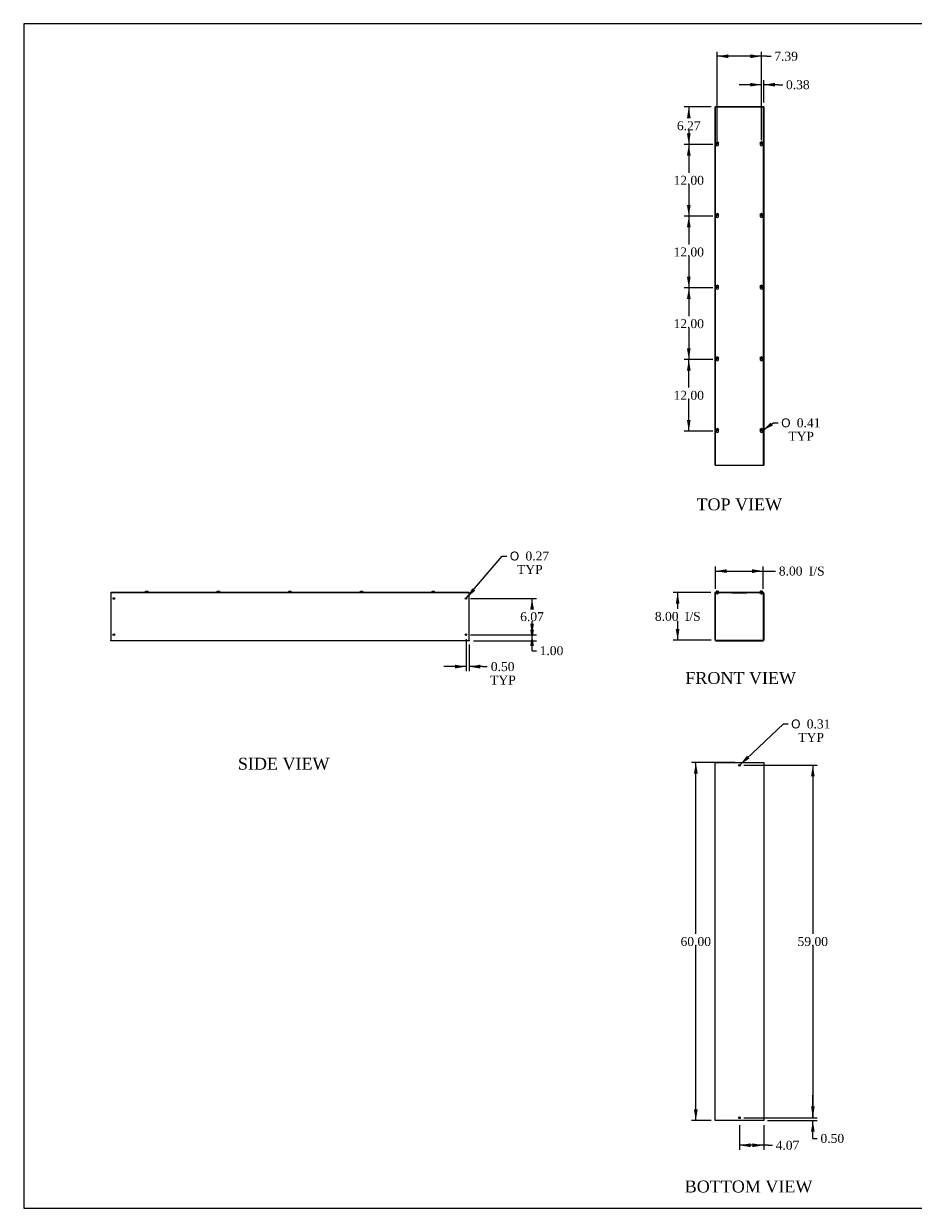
# Model space of a CAD drawing. Header units: inches. Extents: x 1 to 299, y -2 to 199.
# Tile 1 of 7: x 1 to 150, y 1 to 199. Entities that reach past the tile are written whole.
import ezdxf
from ezdxf.enums import TextEntityAlignment as Align

# ---------------------------------------------------------------- set-up
doc = ezdxf.new("R2010")
doc.units = ezdxf.units.IN
doc.header["$MEASUREMENT"] = 0
for name, color, linetype in [('COM56312-1', 7, 'Continuous'), ('COM56318-1', 7, 'Continuous'), ('Default', 7, 'Continuous'), ('QLB20316', 7, 'Continuous'), ('SCS19515', 7, 'Continuous')]:
    doc.layers.add(name, color=color, linetype=linetype)
doc.styles.add('SEACAD_Solid_Edge_ANSI1_Symbols', font='txt')
doc.styles.add('SEACAD_Times_New_Roman', font='times.ttf')
doc.dimstyles.new('HAMMOND_(STH_-_300x200)', dxfattribs={"dimtxt": 1.5, "dimasz": 1.875, "dimexe": 0.75, "dimexo": 0.75, "dimgap": 0.375, "dimtad": 0, "dimtih": 1, "dimtoh": 1, "dimzin": 0, "dimdsep": 46, "dimtxsty": 'SEACAD_Times_New_Roman', "dimblk1": '_SE_FILLED', "dimblk2": '_SE_FILLED', "dimsah": 1, "dimcen": 0.75, "dimadec": 0, "dimazin": 0, "dimtfac": 0.8, "dimtofl": 0, "dimtmove": 1, "dimatfit": 3, "dimfxl": 1, "dimtolj": 1, "dimtzin": 0, "dimarcsym": 0})

# ---------------------------------------------------------------- blocks, each defined once
blk = doc.blocks.new('SE')
at = {"layer": 'COM56312-1', "color": 7, "linetype": 'Continuous'}
for p, q in [((117.18, 95.71), (117.18, 103.57)), ((117.25, 95.71), (117.25, 103.57)), ((117.29, 103.68), (117.43, 103.68)), ((117.29, 103.61), (117.43, 103.61)), ((117.43, 103.61), (117.43, 103.68)), ((117.43, 103.61), (117.93, 103.61)), ((117.93, 103.61), (117.93, 103.68)), ((124.58, 103.68), (124.58, 103.61)), ((124.58, 103.61), (125.08, 103.61)), ((125.08, 103.68), (125.22, 103.68)), ((125.08, 103.61), (125.08, 103.68)), ((125.08, 103.61), (125.22, 103.61)), ((125.25, 103.57), (125.25, 95.71)), ((125.33, 103.57), (125.33, 95.71)), ((117.29, 95.68), (125.22, 95.68)), ((117.29, 95.61), (125.22, 95.61))]:
    blk.add_line(p, q, dxfattribs=at)
for centre, radius, start, end in [((117.29, 103.57), 0.108, 90, 180), ((117.29, 103.57), 0.036, 90, 180), ((125.22, 103.57), 0.108, 0, 90), ((125.22, 103.57), 0.036, 0, 90), ((117.29, 95.71), 0.108, 180, 270), ((117.29, 95.71), 0.036, 180, 270), ((125.22, 95.71), 0.108, 270, 0), ((125.22, 95.71), 0.036, 270, 0)]:
    blk.add_arc(centre, radius, start, end, dxfattribs=at)
at = {"layer": 'COM56318-1', "color": 7, "linetype": 'Continuous'}
for p, q in [((117.21, 103.76), (125.29, 103.76)), ((117.21, 103.68), (117.21, 103.76)), ((117.21, 103.68), (117.29, 103.68)), ((117.43, 103.68), (125.08, 103.68)), ((125.22, 103.68), (125.29, 103.68)), ((125.29, 103.68), (125.29, 103.76))]:
    blk.add_line(p, q, dxfattribs=at)
at = {"layer": 'QLB20316', "color": 7, "linetype": 'Continuous'}
for p, q in [((120, 103.68), (120, 103.65)), ((120, 103.65), (120.38, 103.65)), ((120.38, 103.65), (122.13, 103.65)), ((122.13, 103.65), (122.5, 103.65)), ((122.5, 103.68), (122.5, 103.65))]:
    blk.add_line(p, q, dxfattribs=at)
at = {"layer": 'SCS19515', "color": 7, "linetype": 'Continuous'}
for p, q in [((117.37, 103.84), (117.37, 103.78)), ((117.46, 103.93), (117.53, 103.93)), ((117.46, 103.61), (117.46, 103.47)), ((117.65, 103.47), (117.46, 103.47)), ((117.46, 103.47), (117.49, 103.44)), ((117.49, 103.44), (117.62, 103.44)), ((117.53, 103.93), (117.53, 103.86)), ((117.59, 103.86), (117.53, 103.86)), ((117.59, 103.93), (117.65, 103.93)), ((117.59, 103.86), (117.59, 103.93)), ((117.62, 103.44), (117.65, 103.47)), ((117.65, 103.47), (117.65, 103.61)), ((117.74, 103.78), (117.74, 103.84)), ((124.76, 103.84), (124.76, 103.78)), ((124.85, 103.93), (124.92, 103.93)), ((124.86, 103.61), (124.86, 103.47)), ((125.05, 103.47), (124.86, 103.47)), ((124.86, 103.47), (124.89, 103.44)), ((124.89, 103.44), (125.02, 103.44)), ((124.92, 103.93), (124.92, 103.86)), ((124.98, 103.86), (124.92, 103.86)), ((125.05, 103.93), (124.98, 103.93)), ((124.98, 103.86), (124.98, 103.93)), ((125.02, 103.44), (125.05, 103.47)), ((125.05, 103.47), (125.05, 103.61)), ((125.14, 103.78), (125.14, 103.84))]:
    blk.add_line(p, q, dxfattribs=at)
for centre, radius, start, end in [((117.46, 103.84), 0.09, 90, 180), ((117.39, 103.78), 0.025, 180, 270), ((117.65, 103.84), 0.09, 0, 90), ((117.72, 103.78), 0.025, 270, 0), ((124.85, 103.84), 0.09, 90, 180), ((124.79, 103.78), 0.025, 180, 270), ((125.05, 103.84), 0.09, 0, 90), ((125.11, 103.78), 0.025, 270, 0)]:
    blk.add_arc(centre, radius, start, end, dxfattribs=at)
blk = doc.blocks.new('SE1')
at = {"layer": 'COM56312-1', "color": 7, "linetype": 'Continuous'}
for p, q in [((117.18, 124.98), (117.18, 184.98)), ((117.29, 184.98), (117.18, 184.98)), ((117.43, 184.98), (117.29, 184.98)), ((125.08, 184.98), (117.43, 184.98)), ((117.43, 184.94), (117.43, 184.98)), ((125.22, 184.98), (125.08, 184.98)), ((125.08, 184.98), (125.08, 184.94)), ((125.33, 184.98), (125.22, 184.98)), ((125.33, 184.98), (125.33, 124.98)), ((117.18, 124.98), (117.29, 124.98)), ((117.29, 124.98), (117.43, 124.98)), ((117.43, 124.98), (117.43, 125.01)), ((117.43, 124.98), (125.08, 124.98)), ((125.08, 125.01), (125.08, 124.98)), ((125.08, 124.98), (125.22, 124.98)), ((125.22, 124.98), (125.33, 124.98))]:
    blk.add_line(p, q, dxfattribs=at)
at = {"layer": 'COM56318-1', "color": 7, "linetype": 'Continuous'}
for p, q in [((117.21, 184.94), (117.21, 125.01)), ((125.29, 184.94), (117.21, 184.94)), ((125.29, 125.01), (125.29, 184.94)), ((117.21, 125.01), (125.29, 125.01))]:
    blk.add_line(p, q, dxfattribs=at)
for centre in [(117.56, 178.7), (124.95, 178.7), (117.56, 166.7), (124.95, 166.7), (117.56, 154.7), (124.95, 154.7), (117.56, 142.7), (124.95, 142.7), (117.56, 130.7), (124.95, 130.7)]:
    blk.add_arc(centre, 0.203, 133.5511, 46.4489, dxfattribs=at)
at = {"layer": 'SCS19515', "color": 7, "linetype": 'Continuous'}
for p, q in [((117.48, 178.98), (117.53, 179.02)), ((117.53, 178.93), (117.48, 178.98)), ((117.53, 179.16), (117.53, 179.07)), ((117.53, 179.07), (117.53, 179.02)), ((117.53, 178.93), (117.53, 178.88)), ((117.53, 178.88), (117.53, 178.79)), ((117.59, 179.07), (117.59, 179.16)), ((117.59, 179.02), (117.59, 179.07)), ((117.59, 179.02), (117.64, 178.98)), ((117.64, 178.98), (117.59, 178.93)), ((117.59, 178.88), (117.59, 178.93)), ((117.59, 178.79), (117.59, 178.88)), ((124.87, 178.98), (124.92, 179.02)), ((124.92, 178.93), (124.87, 178.98)), ((124.92, 179.16), (124.92, 179.07)), ((124.92, 179.07), (124.92, 179.02)), ((124.92, 178.93), (124.92, 178.88)), ((124.92, 178.88), (124.92, 178.79)), ((124.98, 179.07), (124.98, 179.16)), ((124.98, 179.02), (124.98, 179.07)), ((124.98, 179.02), (125.03, 178.98)), ((125.03, 178.98), (124.98, 178.93)), ((124.98, 178.88), (124.98, 178.93)), ((124.98, 178.79), (124.98, 178.88)), ((117.48, 166.98), (117.53, 167.02)), ((117.53, 166.93), (117.48, 166.98)), ((117.53, 167.16), (117.53, 167.07)), ((117.53, 167.07), (117.53, 167.02)), ((117.53, 166.93), (117.53, 166.88)), ((117.53, 166.88), (117.53, 166.79)), ((117.59, 167.07), (117.59, 167.16)), ((117.59, 167.02), (117.59, 167.07)), ((117.59, 167.02), (117.64, 166.98)), ((117.64, 166.98), (117.59, 166.93)), ((117.59, 166.88), (117.59, 166.93)), ((117.59, 166.79), (117.59, 166.88)), ((124.87, 166.98), (124.92, 167.02)), ((124.92, 166.93), (124.87, 166.98)), ((124.92, 167.16), (124.92, 167.07)), ((124.92, 167.07), (124.92, 167.02)), ((124.92, 166.93), (124.92, 166.88)), ((124.92, 166.88), (124.92, 166.79)), ((124.98, 167.07), (124.98, 167.16)), ((124.98, 167.02), (124.98, 167.07)), ((124.98, 167.02), (125.03, 166.98)), ((125.03, 166.98), (124.98, 166.93)), ((124.98, 166.88), (124.98, 166.93)), ((124.98, 166.79), (124.98, 166.88)), ((117.48, 154.98), (117.53, 155.02)), ((117.53, 154.93), (117.48, 154.98)), ((117.53, 155.16), (117.53, 155.07)), ((117.53, 155.07), (117.53, 155.02)), ((117.53, 154.93), (117.53, 154.88)), ((117.53, 154.88), (117.53, 154.79)), ((117.59, 155.07), (117.59, 155.16)), ((117.59, 155.02), (117.59, 155.07)), ((117.59, 155.02), (117.64, 154.98)), ((117.64, 154.98), (117.59, 154.93)), ((117.59, 154.88), (117.59, 154.93)), ((117.59, 154.79), (117.59, 154.88)), ((124.87, 154.98), (124.92, 155.02)), ((124.92, 154.93), (124.87, 154.98)), ((124.92, 155.16), (124.92, 155.07)), ((124.92, 155.07), (124.92, 155.02)), ((124.92, 154.93), (124.92, 154.88)), ((124.92, 154.88), (124.92, 154.79)), ((124.98, 155.07), (124.98, 155.16)), ((124.98, 155.02), (124.98, 155.07)), ((124.98, 155.02), (125.03, 154.98)), ((125.03, 154.98), (124.98, 154.93)), ((124.98, 154.88), (124.98, 154.93)), ((124.98, 154.79), (124.98, 154.88)), ((117.48, 142.98), (117.53, 143.02)), ((117.53, 142.93), (117.48, 142.98)), ((117.53, 143.16), (117.53, 143.07)), ((117.53, 143.07), (117.53, 143.02)), ((117.53, 142.93), (117.53, 142.88)), ((117.53, 142.88), (117.53, 142.79)), ((117.59, 143.07), (117.59, 143.16)), ((117.59, 143.02), (117.59, 143.07)), ((117.59, 143.02), (117.64, 142.98)), ((117.64, 142.98), (117.59, 142.93)), ((117.59, 142.88), (117.59, 142.93)), ((117.59, 142.79), (117.59, 142.88)), ((124.87, 142.98), (124.92, 143.02)), ((124.92, 142.93), (124.87, 142.98)), ((124.92, 143.16), (124.92, 143.07)), ((124.92, 143.07), (124.92, 143.02)), ((124.92, 142.93), (124.92, 142.88)), ((124.92, 142.88), (124.92, 142.79)), ((124.98, 143.07), (124.98, 143.16)), ((124.98, 143.02), (124.98, 143.07)), ((124.98, 143.02), (125.03, 142.98)), ((125.03, 142.98), (124.98, 142.93)), ((124.98, 142.88), (124.98, 142.93)), ((124.98, 142.79), (124.98, 142.88)), ((117.48, 130.98), (117.53, 131.02)), ((117.53, 130.93), (117.48, 130.98)), ((117.53, 131.16), (117.53, 131.07)), ((117.53, 131.07), (117.53, 131.02)), ((117.53, 130.93), (117.53, 130.88)), ((117.59, 131.07), (117.59, 131.16)), ((117.59, 131.02), (117.59, 131.07)), ((117.59, 131.02), (117.64, 130.98)), ((117.64, 130.98), (117.59, 130.93)), ((117.59, 130.88), (117.59, 130.93)), ((124.87, 130.98), (124.92, 131.02)), ((124.92, 130.93), (124.87, 130.98)), ((124.92, 131.16), (124.92, 131.07)), ((124.92, 131.07), (124.92, 131.02)), ((124.92, 130.93), (124.92, 130.88)), ((124.98, 131.07), (124.98, 131.16)), ((124.98, 131.02), (124.98, 131.07)), ((124.98, 131.02), (125.03, 130.98)), ((125.03, 130.98), (124.98, 130.93)), ((124.98, 130.88), (124.98, 130.93)), ((117.53, 130.88), (117.53, 130.79)), ((117.59, 130.79), (117.59, 130.88)), ((124.92, 130.88), (124.92, 130.79)), ((124.98, 130.79), (124.98, 130.88))]:
    blk.add_line(p, q, dxfattribs=at)
for centre in [(117.56, 178.98), (124.95, 178.98), (117.56, 166.98), (124.95, 166.98), (117.56, 154.98), (124.95, 154.98), (117.56, 142.98), (124.95, 142.98), (117.56, 130.98), (124.95, 130.98)]:
    blk.add_circle(centre, 0.187, dxfattribs=at)
for centre, start, end in [((117.56, 178.98), 80.7303, 99.2697), ((117.56, 178.98), 260.7303, 279.2697), ((124.95, 178.98), 80.7303, 99.2697), ((124.95, 178.98), 260.7303, 279.2697), ((117.56, 166.98), 80.7303, 99.2697), ((117.56, 166.98), 260.7303, 279.2697), ((124.95, 166.98), 80.7303, 99.2697), ((124.95, 166.98), 260.7303, 279.2697), ((117.56, 154.98), 80.7303, 99.2697), ((117.56, 154.98), 260.7303, 279.2697), ((124.95, 154.98), 80.7303, 99.2697), ((124.95, 154.98), 260.7303, 279.2697), ((117.56, 142.98), 80.7303, 99.2697), ((124.95, 142.98), 80.7303, 99.2697), ((117.56, 142.98), 260.7303, 279.2697), ((124.95, 142.98), 260.7303, 279.2697), ((117.56, 130.98), 80.7303, 99.2697), ((124.95, 130.98), 80.7303, 99.2697), ((117.56, 130.98), 260.7303, 279.2697), ((124.95, 130.98), 260.7303, 279.2697)]:
    blk.add_arc(centre, 0.186, start, end, dxfattribs=at)
blk = doc.blocks.new('SE2')
at = {"layer": 'COM56312-1', "color": 7, "linetype": 'Continuous'}
for p, q in [((117.18, 75.24), (117.29, 75.24)), ((117.18, 15.24), (117.18, 75.24)), ((117.29, 75.24), (125.22, 75.24)), ((125.22, 75.24), (125.33, 75.24)), ((125.33, 75.24), (125.33, 15.24)), ((117.29, 15.24), (117.18, 15.24)), ((125.22, 15.24), (117.29, 15.24)), ((125.33, 15.24), (125.22, 15.24))]:
    blk.add_line(p, q, dxfattribs=at)
for centre in [(121.25, 74.74), (121.25, 15.74)]:
    blk.add_circle(centre, 0.156, dxfattribs=at)
blk = doc.blocks.new('SE4')
at = {"layer": 'COM56312-1', "color": 7, "linetype": 'Continuous'}
for p, q in [((15.97, 103.68), (16, 103.68)), ((15.97, 103.68), (15.97, 103.57)), ((15.97, 103.57), (15.97, 95.71)), ((75.94, 103.68), (75.97, 103.68)), ((75.97, 103.57), (75.97, 103.68)), ((75.97, 95.71), (75.97, 103.57)), ((15.97, 95.61), (15.97, 95.71)), ((75.97, 95.61), (15.97, 95.61)), ((75.97, 95.71), (75.97, 95.61))]:
    blk.add_line(p, q, dxfattribs=at)
for centre in [(16.47, 102.68), (75.47, 102.68), (16.47, 96.61), (75.47, 96.61)]:
    blk.add_circle(centre, 0.133, dxfattribs=at)
at = {"layer": 'COM56318-1', "color": 7, "linetype": 'Continuous'}
for p, q in [((16, 103.76), (75.94, 103.76)), ((16, 103.68), (16, 103.76)), ((16, 103.68), (75.94, 103.68)), ((75.94, 103.68), (75.94, 103.76))]:
    blk.add_line(p, q, dxfattribs=at)
at = {"layer": 'SCS19515', "color": 7, "linetype": 'Continuous'}
for p, q in [((21.78, 103.86), (21.78, 103.86)), ((21.78, 103.84), (21.78, 103.78)), ((21.88, 103.93), (22.06, 103.93)), ((22.15, 103.86), (22.15, 103.86)), ((22.16, 103.78), (22.16, 103.84)), ((33.78, 103.86), (33.78, 103.86)), ((33.78, 103.84), (33.78, 103.78)), ((33.88, 103.93), (34.06, 103.93)), ((34.15, 103.86), (34.15, 103.86)), ((34.16, 103.78), (34.16, 103.84)), ((45.78, 103.86), (45.78, 103.86)), ((45.78, 103.84), (45.78, 103.78)), ((45.88, 103.93), (46.06, 103.93)), ((46.15, 103.86), (46.15, 103.86)), ((46.16, 103.78), (46.16, 103.84)), ((57.78, 103.86), (57.78, 103.86)), ((57.78, 103.84), (57.78, 103.78)), ((57.88, 103.93), (58.06, 103.93)), ((58.15, 103.86), (58.15, 103.86)), ((58.16, 103.78), (58.16, 103.84)), ((69.78, 103.86), (69.78, 103.86)), ((69.78, 103.84), (69.78, 103.78)), ((69.88, 103.93), (70.06, 103.93)), ((70.15, 103.86), (70.15, 103.86)), ((70.16, 103.78), (70.16, 103.84))]:
    blk.add_line(p, q, dxfattribs=at)
for centre, radius, start, end in [((21.87, 103.84), 0.09, 170.4059, 180), ((21.81, 103.78), 0.025, 180, 270), ((22.13, 103.78), 0.025, 270, 0), ((22.07, 103.84), 0.09, 0, 9.5941), ((33.87, 103.84), 0.09, 170.4059, 180), ((33.81, 103.78), 0.025, 180, 270), ((34.13, 103.78), 0.025, 270, 0), ((34.07, 103.84), 0.09, 0, 9.5941), ((45.87, 103.84), 0.09, 170.4059, 180), ((45.81, 103.78), 0.025, 180, 270), ((46.13, 103.78), 0.025, 270, 0), ((46.07, 103.84), 0.09, 0, 9.5941), ((57.87, 103.84), 0.09, 170.4059, 180), ((57.81, 103.78), 0.025, 180, 270), ((58.13, 103.78), 0.025, 270, 0), ((58.07, 103.84), 0.09, 0, 9.5941), ((69.87, 103.84), 0.09, 170.4059, 180), ((69.81, 103.78), 0.025, 180, 270), ((70.13, 103.78), 0.025, 270, 0), ((70.07, 103.84), 0.09, 0, 9.5941)]:
    blk.add_arc(centre, radius, start, end, dxfattribs=at)
for points in [[(21.78, 103.86), (21.79, 103.86), (21.79, 103.87), (21.79, 103.88), (21.79, 103.88), (21.8, 103.89), (21.8, 103.89), (21.81, 103.9), (21.81, 103.91), (21.82, 103.91), (21.82, 103.92), (21.83, 103.92), (21.84, 103.92), (21.85, 103.93), (21.85, 103.93), (21.86, 103.93), (21.87, 103.93), (21.88, 103.93)], [(22.06, 103.93), (22.07, 103.93), (22.07, 103.93), (22.08, 103.93), (22.09, 103.93), (22.1, 103.92), (22.1, 103.92), (22.11, 103.92), (22.12, 103.91), (22.12, 103.91), (22.13, 103.9), (22.14, 103.89), (22.14, 103.89), (22.14, 103.88), (22.15, 103.88), (22.15, 103.87), (22.15, 103.86), (22.15, 103.86)], [(33.78, 103.86), (33.79, 103.86), (33.79, 103.87), (33.79, 103.88), (33.79, 103.88), (33.8, 103.89), (33.8, 103.89), (33.81, 103.9), (33.81, 103.91), (33.82, 103.91), (33.82, 103.92), (33.83, 103.92), (33.84, 103.92), (33.85, 103.93), (33.85, 103.93), (33.86, 103.93), (33.87, 103.93), (33.88, 103.93)], [(34.06, 103.93), (34.07, 103.93), (34.07, 103.93), (34.08, 103.93), (34.09, 103.93), (34.1, 103.92), (34.1, 103.92), (34.11, 103.92), (34.12, 103.91), (34.12, 103.91), (34.13, 103.9), (34.14, 103.89), (34.14, 103.89), (34.14, 103.88), (34.15, 103.88), (34.15, 103.87), (34.15, 103.86), (34.15, 103.86)], [(45.78, 103.86), (45.79, 103.86), (45.79, 103.87), (45.79, 103.88), (45.79, 103.88), (45.8, 103.89), (45.8, 103.89), (45.81, 103.9), (45.81, 103.91), (45.82, 103.91), (45.82, 103.92), (45.83, 103.92), (45.84, 103.92), (45.85, 103.93), (45.85, 103.93), (45.86, 103.93), (45.87, 103.93), (45.88, 103.93)], [(46.06, 103.93), (46.07, 103.93), (46.07, 103.93), (46.08, 103.93), (46.09, 103.93), (46.1, 103.92), (46.1, 103.92), (46.11, 103.92), (46.12, 103.91), (46.12, 103.91), (46.13, 103.9), (46.14, 103.89), (46.14, 103.89), (46.14, 103.88), (46.15, 103.88), (46.15, 103.87), (46.15, 103.86), (46.15, 103.86)], [(57.78, 103.86), (57.79, 103.86), (57.79, 103.87), (57.79, 103.88), (57.79, 103.88), (57.8, 103.89), (57.8, 103.89), (57.81, 103.9), (57.81, 103.91), (57.82, 103.91), (57.82, 103.92), (57.83, 103.92), (57.84, 103.92), (57.85, 103.93), (57.85, 103.93), (57.86, 103.93), (57.87, 103.93), (57.88, 103.93)], [(58.06, 103.93), (58.07, 103.93), (58.07, 103.93), (58.08, 103.93), (58.09, 103.93), (58.1, 103.92), (58.1, 103.92), (58.11, 103.92), (58.12, 103.91), (58.12, 103.91), (58.13, 103.9), (58.14, 103.89), (58.14, 103.89), (58.14, 103.88), (58.15, 103.88), (58.15, 103.87), (58.15, 103.86), (58.15, 103.86)], [(69.78, 103.86), (69.79, 103.86), (69.79, 103.87), (69.79, 103.88), (69.79, 103.88), (69.8, 103.89), (69.8, 103.89), (69.81, 103.9), (69.81, 103.91), (69.82, 103.91), (69.82, 103.92), (69.83, 103.92), (69.84, 103.92), (69.85, 103.93), (69.85, 103.93), (69.86, 103.93), (69.87, 103.93), (69.88, 103.93)], [(70.06, 103.93), (70.07, 103.93), (70.07, 103.93), (70.08, 103.93), (70.09, 103.93), (70.1, 103.92), (70.1, 103.92), (70.11, 103.92), (70.12, 103.91), (70.12, 103.91), (70.13, 103.9), (70.14, 103.89), (70.14, 103.89), (70.14, 103.88), (70.15, 103.88), (70.15, 103.87), (70.15, 103.86), (70.15, 103.86)]]:
    blk.add_open_spline(points, degree=3, knots=[0, 0, 0, 0, 0.125, 0.125, 0.25, 0.25, 0.375, 0.375, 0.5, 0.5, 0.625, 0.625, 0.75, 0.75, 0.875, 0.875, 1, 1, 1, 1], dxfattribs=at)
blk = doc.blocks.new('DMBLK253')
at = {"layer": 'Default', "linetype": 'Continuous', "transparency": 16777216}
for points in [[(119.13, 107.58), (117.25, 107.27), (119.13, 106.95)], [(123.38, 107.58), (123.38, 106.95), (125.25, 107.27)]]:
    blk.add_hatch(color=7, dxfattribs=at).paths.add_polyline_path(points)
at = {"layer": 'Default', "color": 7, "linetype": 'Continuous', "transparency": 16777216}
for p, q in [((117.25, 104.32), (117.25, 108.02)), ((117.25, 107.27), (126.58, 107.27)), ((125.25, 104.32), (125.25, 108.02)), ((126.58, 107.27), (127.33, 107.27))]:
    blk.add_line(p, q, dxfattribs=at)
at = {"layer": 'Default', "color": 7, "linetype": 'Continuous', "transparency": 16777216, "style": 'SEACAD_Times_New_Roman'}
for s, p in [('8.00', (127.86, 108.02)), ('I/S', (132.89, 108.02))]:
    blk.add_text(s, height=1.5, dxfattribs=at).set_placement(p, align=Align.TOP_LEFT)
blk = doc.blocks.new('_SE_FILLED')
at = {"color": 0}
blk.add_line((0, 0), (-1, 0), dxfattribs=at)
blk.add_solid([(0, 0), (-1, -0.1665), (-1, 0.1665), (0, 0)], dxfattribs=at)
blk = doc.blocks.new('DMBLK254')
at = {"layer": 'Default', "linetype": 'Continuous', "transparency": 16777216}
for points in [[(110.6, 101.8), (111.22, 101.8), (110.91, 103.68)], [(110.6, 97.55), (110.91, 95.68), (111.22, 97.55)]]:
    blk.add_hatch(color=7, dxfattribs=at).paths.add_polyline_path(points)
at = {"layer": 'Default', "color": 7, "linetype": 'Continuous', "transparency": 16777216}
for p, q in [((116.46, 103.68), (110.16, 103.68)), ((110.91, 103.68), (110.91, 100.95)), ((110.91, 98.93), (110.91, 95.68)), ((116.54, 95.68), (110.16, 95.68))]:
    blk.add_line(p, q, dxfattribs=at)
at = {"layer": 'Default', "color": 7, "linetype": 'Continuous', "transparency": 16777216, "style": 'SEACAD_Times_New_Roman'}
for s, p in [('8.00', (107.1, 100.43)), ('I/S', (112.13, 100.43))]:
    blk.add_text(s, height=1.5, dxfattribs=at).set_placement(p, align=Align.TOP_LEFT)
blk = doc.blocks.new('DMBLK255')
at = {"layer": 'Default', "linetype": 'Continuous', "transparency": 16777216}
for points in [[(113.64, 73.37), (114.27, 73.37), (113.96, 75.24)], [(113.64, 17.12), (113.96, 15.24), (114.27, 17.12)]]:
    blk.add_hatch(color=7, dxfattribs=at).paths.add_polyline_path(points)
at = {"layer": 'Default', "color": 7, "linetype": 'Continuous', "transparency": 16777216}
for p, q in [((120.5, 75.24), (113.21, 75.24)), ((113.96, 46.52), (113.96, 75.24)), ((113.96, 15.24), (113.96, 44.49)), ((116.54, 15.24), (113.21, 15.24))]:
    blk.add_line(p, q, dxfattribs=at)
at = {"layer": 'Default', "color": 7, "linetype": 'Continuous', "transparency": 16777216, "style": 'SEACAD_Times_New_Roman'}
blk.add_text('60.00', height=1.5, dxfattribs=at).set_placement((111.4, 45.99), align=Align.TOP_LEFT)
blk = doc.blocks.new('DMBLK256')
at = {"layer": 'Default', "linetype": 'Continuous', "transparency": 16777216}
for points in [[(123.13, 10.81), (123.13, 11.43), (121.25, 11.12)], [(123.45, 10.81), (125.33, 11.12), (123.45, 11.43)]]:
    blk.add_hatch(color=7, dxfattribs=at).paths.add_polyline_path(points)
at = {"layer": 'Default', "color": 7, "linetype": 'Continuous', "transparency": 16777216}
for p, q in [((121.25, 14.49), (121.25, 10.37)), ((125.33, 14.49), (125.33, 10.37)), ((126.05, 11.12), (121.25, 11.12)), ((126.05, 11.12), (126.8, 11.12))]:
    blk.add_line(p, q, dxfattribs=at)
at = {"layer": 'Default', "color": 7, "linetype": 'Continuous', "transparency": 16777216, "style": 'SEACAD_Times_New_Roman'}
blk.add_text('4.07', height=1.5, dxfattribs=at).set_placement((127.33, 11.87), align=Align.TOP_LEFT)
blk = doc.blocks.new('DMBLK257')
at = {"layer": 'Default', "linetype": 'Continuous', "transparency": 16777216}
for points in [[(112.47, 140.83), (113.09, 140.83), (112.78, 142.7)], [(112.47, 132.58), (112.78, 130.7), (113.09, 132.58)]]:
    blk.add_hatch(color=7, dxfattribs=at).paths.add_polyline_path(points)
at = {"layer": 'Default', "color": 7, "linetype": 'Continuous', "transparency": 16777216}
for p, q in [((116.81, 142.7), (112.03, 142.7)), ((112.78, 137.98), (112.78, 142.7)), ((112.78, 130.7), (112.78, 135.95)), ((116.81, 130.7), (112.03, 130.7))]:
    blk.add_line(p, q, dxfattribs=at)
at = {"layer": 'Default', "color": 7, "linetype": 'Continuous', "transparency": 16777216, "style": 'SEACAD_Times_New_Roman'}
blk.add_text('12.00', height=1.5, dxfattribs=at).set_placement((110.22, 137.45), align=Align.TOP_LEFT)
blk = doc.blocks.new('DMBLK258')
at = {"layer": 'Default', "linetype": 'Continuous', "transparency": 16777216}
blk.add_hatch(color=7, dxfattribs=at).paths.add_polyline_path([(126.49, 132.13), (125.12, 130.82), (126.84, 131.62)])
at = {"layer": 'Default', "color": 7, "linetype": 'Continuous', "transparency": 16777216}
for p, q in [((125.12, 130.82), (126.98, 132.09)), ((126.98, 132.09), (127.73, 132.09))]:
    blk.add_line(p, q, dxfattribs=at)
for s, style, p in [('O', 'SEACAD_Solid_Edge_ANSI1_Symbols', (128.26, 132.84)), ('0.41', 'SEACAD_Times_New_Roman', (130.87, 132.84)), ('TYP', 'SEACAD_Times_New_Roman', (129.46, 130.59))]:
    blk.add_text(s, height=1.5, dxfattribs=dict(at, style=style)).set_placement(p, align=Align.TOP_LEFT)
blk = doc.blocks.new('DMBLK259')
at = {"layer": 'Default', "linetype": 'Continuous', "transparency": 16777216}
for points in [[(86.84, 97.48), (86.21, 97.48), (86.53, 95.61)], [(86.84, 94.73), (86.53, 96.61), (86.21, 94.73)]]:
    blk.add_hatch(color=7, dxfattribs=at).paths.add_polyline_path(points)
at = {"layer": 'Default', "color": 7, "linetype": 'Continuous', "transparency": 16777216}
for p, q in [((76.35, 96.61), (87.28, 96.61)), ((76.72, 95.61), (87.28, 95.61)), ((86.53, 93.94), (86.53, 96.61)), ((86.53, 93.94), (87.28, 93.94))]:
    blk.add_line(p, q, dxfattribs=at)
at = {"layer": 'Default', "color": 7, "linetype": 'Continuous', "transparency": 16777216, "style": 'SEACAD_Times_New_Roman'}
blk.add_text('1.00', height=1.5, dxfattribs=at).set_placement((87.8, 94.69), align=Align.TOP_LEFT)
blk = doc.blocks.new('DMBLK264')
at = {"layer": 'Default', "linetype": 'Continuous', "transparency": 16777216}
for points in [[(112.47, 183.1), (113.09, 183.1), (112.78, 184.98)], [(112.47, 180.58), (112.78, 178.7), (113.09, 180.58)]]:
    blk.add_hatch(color=7, dxfattribs=at).paths.add_polyline_path(points)
at = {"layer": 'Default', "color": 7, "linetype": 'Continuous', "transparency": 16777216}
for p, q in [((116.54, 184.98), (112.03, 184.98)), ((112.78, 184.98), (112.78, 183.11)), ((112.78, 181.09), (112.78, 178.7)), ((116.81, 178.7), (112.03, 178.7))]:
    blk.add_line(p, q, dxfattribs=at)
at = {"layer": 'Default', "color": 7, "linetype": 'Continuous', "transparency": 16777216, "style": 'SEACAD_Times_New_Roman'}
blk.add_text('6.27', height=1.5, dxfattribs=at).set_placement((110.79, 182.59), align=Align.TOP_LEFT)
blk = doc.blocks.new('DMBLK265')
at = {"layer": 'Default', "linetype": 'Continuous', "transparency": 16777216}
for points in [[(112.47, 176.83), (113.09, 176.83), (112.78, 178.7)], [(112.47, 168.58), (112.78, 166.7), (113.09, 168.58)]]:
    blk.add_hatch(color=7, dxfattribs=at).paths.add_polyline_path(points)
at = {"layer": 'Default', "color": 7, "linetype": 'Continuous', "transparency": 16777216}
for p, q in [((116.81, 178.7), (112.03, 178.7)), ((112.78, 178.7), (112.78, 173.98)), ((112.78, 171.95), (112.78, 166.7)), ((116.81, 166.7), (112.03, 166.7))]:
    blk.add_line(p, q, dxfattribs=at)
at = {"layer": 'Default', "color": 7, "linetype": 'Continuous', "transparency": 16777216, "style": 'SEACAD_Times_New_Roman'}
blk.add_text('12.00', height=1.5, dxfattribs=at).set_placement((110.22, 173.45), align=Align.TOP_LEFT)
blk = doc.blocks.new('DMBLK266')
at = {"layer": 'Default', "linetype": 'Continuous', "transparency": 16777216}
for points in [[(112.47, 164.83), (113.09, 164.83), (112.78, 166.7)], [(112.47, 156.58), (112.78, 154.7), (113.09, 156.58)]]:
    blk.add_hatch(color=7, dxfattribs=at).paths.add_polyline_path(points)
at = {"layer": 'Default', "color": 7, "linetype": 'Continuous', "transparency": 16777216}
for p, q in [((116.81, 166.7), (112.03, 166.7)), ((112.78, 166.7), (112.78, 161.98)), ((112.78, 159.95), (112.78, 154.7)), ((116.81, 154.7), (112.03, 154.7))]:
    blk.add_line(p, q, dxfattribs=at)
at = {"layer": 'Default', "color": 7, "linetype": 'Continuous', "transparency": 16777216, "style": 'SEACAD_Times_New_Roman'}
blk.add_text('12.00', height=1.5, dxfattribs=at).set_placement((110.22, 161.45), align=Align.TOP_LEFT)
blk = doc.blocks.new('DMBLK267')
at = {"layer": 'Default', "linetype": 'Continuous', "transparency": 16777216}
for points in [[(112.47, 152.83), (113.09, 152.83), (112.78, 154.7)], [(112.47, 144.58), (112.78, 142.7), (113.09, 144.58)]]:
    blk.add_hatch(color=7, dxfattribs=at).paths.add_polyline_path(points)
at = {"layer": 'Default', "color": 7, "linetype": 'Continuous', "transparency": 16777216}
for p, q in [((116.81, 154.7), (112.03, 154.7)), ((112.78, 154.7), (112.78, 149.98)), ((112.78, 147.95), (112.78, 142.7)), ((116.81, 142.7), (112.03, 142.7))]:
    blk.add_line(p, q, dxfattribs=at)
at = {"layer": 'Default', "color": 7, "linetype": 'Continuous', "transparency": 16777216, "style": 'SEACAD_Times_New_Roman'}
blk.add_text('12.00', height=1.5, dxfattribs=at).set_placement((110.22, 149.45), align=Align.TOP_LEFT)
blk = doc.blocks.new('DMBLK268')
at = {"layer": 'Default', "linetype": 'Continuous', "transparency": 16777216}
for points in [[(123.08, 189.02), (123.08, 188.4), (124.95, 188.71)], [(127.2, 189.02), (125.33, 188.71), (127.2, 188.4)]]:
    blk.add_hatch(color=7, dxfattribs=at).paths.add_polyline_path(points)
at = {"layer": 'Default', "color": 7, "linetype": 'Continuous', "transparency": 16777216}
for p, q in [((124.95, 188.71), (121.2, 188.71)), ((124.95, 179.45), (124.95, 189.46)), ((125.33, 185.73), (125.33, 189.46)), ((127.79, 188.71), (125.33, 188.71)), ((127.79, 188.71), (128.54, 188.71))]:
    blk.add_line(p, q, dxfattribs=at)
at = {"layer": 'Default', "color": 7, "linetype": 'Continuous', "transparency": 16777216, "style": 'SEACAD_Times_New_Roman'}
blk.add_text('0.38', height=1.5, dxfattribs=at).set_placement((129.06, 189.46), align=Align.TOP_LEFT)
blk = doc.blocks.new('DMBLK269')
at = {"layer": 'Default', "linetype": 'Continuous', "transparency": 16777216}
for points in [[(119.43, 193.79), (117.56, 193.48), (119.43, 193.16)], [(123.08, 193.79), (123.08, 193.16), (124.95, 193.48)]]:
    blk.add_hatch(color=7, dxfattribs=at).paths.add_polyline_path(points)
at = {"layer": 'Default', "color": 7, "linetype": 'Continuous', "transparency": 16777216}
for p, q in [((117.56, 179.25), (117.56, 194.23)), ((125.83, 193.48), (117.56, 193.48)), ((124.95, 179.45), (124.95, 194.23)), ((125.83, 193.48), (126.58, 193.48))]:
    blk.add_line(p, q, dxfattribs=at)
at = {"layer": 'Default', "color": 7, "linetype": 'Continuous', "transparency": 16777216, "style": 'SEACAD_Times_New_Roman'}
blk.add_text('7.39', height=1.5, dxfattribs=at).set_placement((127.1, 194.23), align=Align.TOP_LEFT)
blk = doc.blocks.new('DMBLK270')
at = {"layer": 'Default', "linetype": 'Continuous', "transparency": 16777216}
for points in [[(86.84, 100.8), (86.53, 102.68), (86.21, 100.8)], [(86.84, 98.48), (86.21, 98.48), (86.53, 96.61)]]:
    blk.add_hatch(color=7, dxfattribs=at).paths.add_polyline_path(points)
at = {"layer": 'Default', "color": 7, "linetype": 'Continuous', "transparency": 16777216}
for p, q in [((76.22, 102.68), (87.28, 102.68)), ((86.53, 100.92), (86.53, 102.68)), ((86.53, 96.61), (86.53, 98.89)), ((76.22, 96.61), (87.28, 96.61))]:
    blk.add_line(p, q, dxfattribs=at)
at = {"layer": 'Default', "color": 7, "linetype": 'Continuous', "transparency": 16777216, "style": 'SEACAD_Times_New_Roman'}
blk.add_text('6.07', height=1.5, dxfattribs=at).set_placement((84.54, 100.39), align=Align.TOP_LEFT)
blk = doc.blocks.new('DMBLK271')
at = {"layer": 'Default', "linetype": 'Continuous', "transparency": 16777216}
for points in [[(73.59, 90.96), (75.47, 91.27), (73.59, 91.59)], [(77.84, 90.96), (77.84, 91.59), (75.97, 91.27)]]:
    blk.add_hatch(color=7, dxfattribs=at).paths.add_polyline_path(points)
at = {"layer": 'Default', "color": 7, "linetype": 'Continuous', "transparency": 16777216}
for p, q in [((75.47, 95.86), (75.47, 90.52)), ((75.97, 94.96), (75.97, 90.52)), ((75.47, 91.27), (71.72, 91.27)), ((78.24, 91.27), (75.97, 91.27)), ((78.24, 91.27), (78.99, 91.27))]:
    blk.add_line(p, q, dxfattribs=at)
at = {"layer": 'Default', "color": 7, "linetype": 'Continuous', "transparency": 16777216, "style": 'SEACAD_Times_New_Roman'}
for s, p in [('0.50', (79.62, 92.02)), ('TYP', (79.52, 89.77))]:
    blk.add_text(s, height=1.5, dxfattribs=at).set_placement(p, align=Align.TOP_LEFT)
blk = doc.blocks.new('DMBLK272')
at = {"layer": 'Default', "linetype": 'Continuous', "transparency": 16777216}
blk.add_hatch(color=7, dxfattribs=at).paths.add_polyline_path([(76.53, 104.41), (75.55, 102.78), (77.01, 104)])
at = {"layer": 'Default', "color": 7, "linetype": 'Continuous', "transparency": 16777216}
for p, q in [((75.55, 102.78), (81.54, 109.79)), ((81.54, 109.79), (82.29, 109.79))]:
    blk.add_line(p, q, dxfattribs=at)
for s, style, p in [('O', 'SEACAD_Solid_Edge_ANSI1_Symbols', (82.81, 110.54)), ('0.27', 'SEACAD_Times_New_Roman', (85.42, 110.54)), ('TYP', 'SEACAD_Times_New_Roman', (84.01, 108.29))]:
    blk.add_text(s, height=1.5, dxfattribs=dict(at, style=style)).set_placement(p, align=Align.TOP_LEFT)
blk = doc.blocks.new('DMBLK273')
at = {"layer": 'Default', "linetype": 'Continuous', "transparency": 16777216}
for points in [[(133.87, 17.62), (133.25, 17.62), (133.56, 15.74)], [(133.87, 13.37), (133.56, 15.24), (133.25, 13.37)]]:
    blk.add_hatch(color=7, dxfattribs=at).paths.add_polyline_path(points)
at = {"layer": 'Default', "color": 7, "linetype": 'Continuous', "transparency": 16777216}
for p, q in [((133.56, 15.74), (133.56, 19.49)), ((122, 15.74), (134.31, 15.74)), ((125.97, 15.24), (134.31, 15.24)), ((133.56, 12.27), (133.56, 15.24)), ((133.56, 12.27), (134.31, 12.27))]:
    blk.add_line(p, q, dxfattribs=at)
at = {"layer": 'Default', "color": 7, "linetype": 'Continuous', "transparency": 16777216, "style": 'SEACAD_Times_New_Roman'}
blk.add_text('0.50', height=1.5, dxfattribs=at).set_placement((134.84, 13.02), align=Align.TOP_LEFT)
blk = doc.blocks.new('DMBLK274')
at = {"layer": 'Default', "linetype": 'Continuous', "transparency": 16777216}
for points in [[(133.87, 72.87), (133.56, 74.74), (133.25, 72.87)], [(133.87, 17.62), (133.25, 17.62), (133.56, 15.74)]]:
    blk.add_hatch(color=7, dxfattribs=at).paths.add_polyline_path(points)
at = {"layer": 'Default', "color": 7, "linetype": 'Continuous', "transparency": 16777216}
for p, q in [((122, 74.74), (134.31, 74.74)), ((133.56, 74.74), (133.56, 46.52)), ((133.56, 44.49), (133.56, 15.74)), ((122, 15.74), (134.31, 15.74))]:
    blk.add_line(p, q, dxfattribs=at)
at = {"layer": 'Default', "color": 7, "linetype": 'Continuous', "transparency": 16777216, "style": 'SEACAD_Times_New_Roman'}
blk.add_text('59.00', height=1.5, dxfattribs=at).set_placement((131, 45.99), align=Align.TOP_LEFT)
blk = doc.blocks.new('DMBLK275')
at = {"layer": 'Default', "linetype": 'Continuous', "transparency": 16777216}
blk.add_hatch(color=7, dxfattribs=at).paths.add_polyline_path([(122.52, 76.36), (121.37, 74.85), (122.95, 75.9)])
at = {"layer": 'Default', "color": 7, "linetype": 'Continuous', "transparency": 16777216}
for p, q in [((121.37, 74.85), (128.66, 81.67)), ((128.66, 81.67), (129.41, 81.67))]:
    blk.add_line(p, q, dxfattribs=at)
for s, style, p in [('O', 'SEACAD_Solid_Edge_ANSI1_Symbols', (129.93, 82.42)), ('0.31', 'SEACAD_Times_New_Roman', (132.54, 82.42)), ('TYP', 'SEACAD_Times_New_Roman', (131.13, 80.17))]:
    blk.add_text(s, height=1.5, dxfattribs=dict(at, style=style)).set_placement(p, align=Align.TOP_LEFT)
blk = doc.blocks.new('BORDER')
at = {"layer": 'Default', "color": 7, "linetype": 'Continuous'}
for p, q in [((0, 27.86), (-41.86, 27.86)), ((-41.86, 27.86), (-41.86, 0)), ((-41.86, 0), (0, 0))]:
    blk.add_line(p, q, dxfattribs=at)

msp = doc.modelspace()

# ---------------------------------------------------------------- block references
at = {"layer": 'Default', "color": 7, "xscale": 7.12, "yscale": 7.12, "zscale": 7.12}
msp.add_blockref('BORDER', (299.411, 0.564), dxfattribs=at)
at = {"layer": 'Default'}
for name in ['SE1', 'SE4', 'SE', 'SE2']:
    msp.add_blockref(name, (0, 0), dxfattribs=at)

# ---------------------------------------------------------------- texts
at = {"layer": 'Default', "color": 7, "linetype": 'Continuous', "style": 'SEACAD_Times_New_Roman'}
for s, p in [('TOP VIEW', (114.072, 119.442)), ('FRONT VIEW', (112.202, 90.363)), ('SIDE VIEW', (37.25, 76.013)), ('BOTTOM VIEW', (112.098, 5.215))]:
    msp.add_text(s, height=2, dxfattribs=at).set_placement(p, align=Align.TOP_LEFT)

# ---------------------------------------------------------------- dimensions: what is measured, and where the dimension line sits
at = {"layer": 'Default', "color": 7, "linetype": 'Continuous'}
for base, p1, p2, text, picture, middle in [((117.557, 193.477), (124.951, 178.704), (117.557, 178.501), '\\A1;<>', 'DMBLK269', (126.577, 193.477)), ((124.951108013, 188.709638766), (125.326108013, 184.975768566), (124.951108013, 178.703768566), '\\A1;<>', 'DMBLK268', (128.53995108, 188.709638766)), ((75.468, 91.273), (75.968, 95.713), (75.468, 96.605), '\\A1;<>\\PTYP', 'DMBLK271', (78.992, 91.273)), ((121.254, 11.119), (125.326, 15.241), (121.254, 15.241), '\\A1;<>', 'DMBLK256', (126.803, 11.119))]:
    dim = msp.add_linear_dim(base=base, p1=p1, p2=p2, text=text, dimstyle='HAMMOND_(STH_-_300x200)', dxfattribs=at)
    dim.commit()
    dim.dimension.update_dxf_attribs({"geometry": picture, "text_midpoint": middle, "dimtype": 160})
for base, p1, p2, angle, text, picture, middle, dimtype in [((112.781, 178.704), (117.29, 184.976), (117.557, 178.704), 90, '\\A1;<>', 'DMBLK264', (112.781, 181.84), 160), ((112.781, 178.704), (117.557, 178.704), (117.557, 166.704), 270, '\\A1;<>', 'DMBLK265', (112.781, 172.704), 161), ((112.781, 166.704), (117.557, 166.704), (117.557, 154.704), 270, '\\A1;<>', 'DMBLK266', (112.781, 160.704), 161), ((112.781, 154.704), (117.557, 154.704), (117.557, 142.704), 270, '\\A1;<>', 'DMBLK267', (112.781, 148.704), 161), ((112.781, 130.704), (117.557, 130.704), (117.557, 142.704), 90, '\\A1;<>', 'DMBLK257', (112.781, 136.704), 161), ((110.908, 95.677), (125.295, 103.677), (125.218, 95.677), 90, '\\A1;<> I/S', 'DMBLK254', (110.908, 99.677), 160), ((86.527, 96.605), (75.468, 96.605), (75.468, 102.677), 90, '\\A1;<>', 'DMBLK270', (86.527, 99.641), 161), ((113.955, 75.241), (117.29, 15.241), (121.254, 75.241), 90, '\\A1;<>', 'DMBLK255', (113.955, 45.241), 160), ((133.561, 74.741), (121.254, 74.741), (121.254, 15.741), 270, '\\A1;<>', 'DMBLK274', (133.561, 45.241), 161)]:
    dim = msp.add_linear_dim(base=base, p1=p1, p2=p2, angle=angle, text=text, dimstyle='HAMMOND_(STH_-_300x200)', override={"dimtmove": 0}, dxfattribs=at)
    dim.commit()
    dim.dimension.update_dxf_attribs({"geometry": picture, "text_midpoint": middle, "dimtype": dimtype})
for p1, p2, picture, middle in [((124.783, 130.589), (125.119, 130.818), 'DMBLK258', (127.735, 132.093)), ((75.382, 102.576), (75.555, 102.778), 'DMBLK272', (82.287, 109.793)), ((121.14, 74.634), (121.368, 74.847), 'DMBLK275', (129.406, 81.666))]:
    dim = msp.add_diameter_dim_2p(p1=p1, p2=p2, text='\\A1;<>\\PTYP', dimstyle='HAMMOND_(STH_-_300x200)', override={"dimtmove": 0}, dxfattribs=at)
    dim.commit()
    dim.dimension.update_dxf_attribs({"geometry": picture, "text_midpoint": middle, "dimtype": 163})
for base, p1, p2, angle, text, picture, middle, dimtype in [((117.254, 107.266), (117.254, 103.569), (125.254, 103.569), 0, '\\A1;<> I/S', 'DMBLK253', (127.335, 107.266), 161), ((86.527, 96.605), (75.968, 95.605), (75.601, 96.605), 90, '\\A1;<>', 'DMBLK259', (87.277, 93.939), 160), ((133.561, 15.741), (125.218, 15.241), (121.254, 15.741), 90, '\\A1;<>', 'DMBLK273', (134.311, 12.273), 160)]:
    dim = msp.add_linear_dim(base=base, p1=p1, p2=p2, angle=angle, text=text, dimstyle='HAMMOND_(STH_-_300x200)', dxfattribs=at)
    dim.commit()
    dim.dimension.update_dxf_attribs({"geometry": picture, "text_midpoint": middle, "dimtype": dimtype})

doc.saveas('drawing.dxf')
